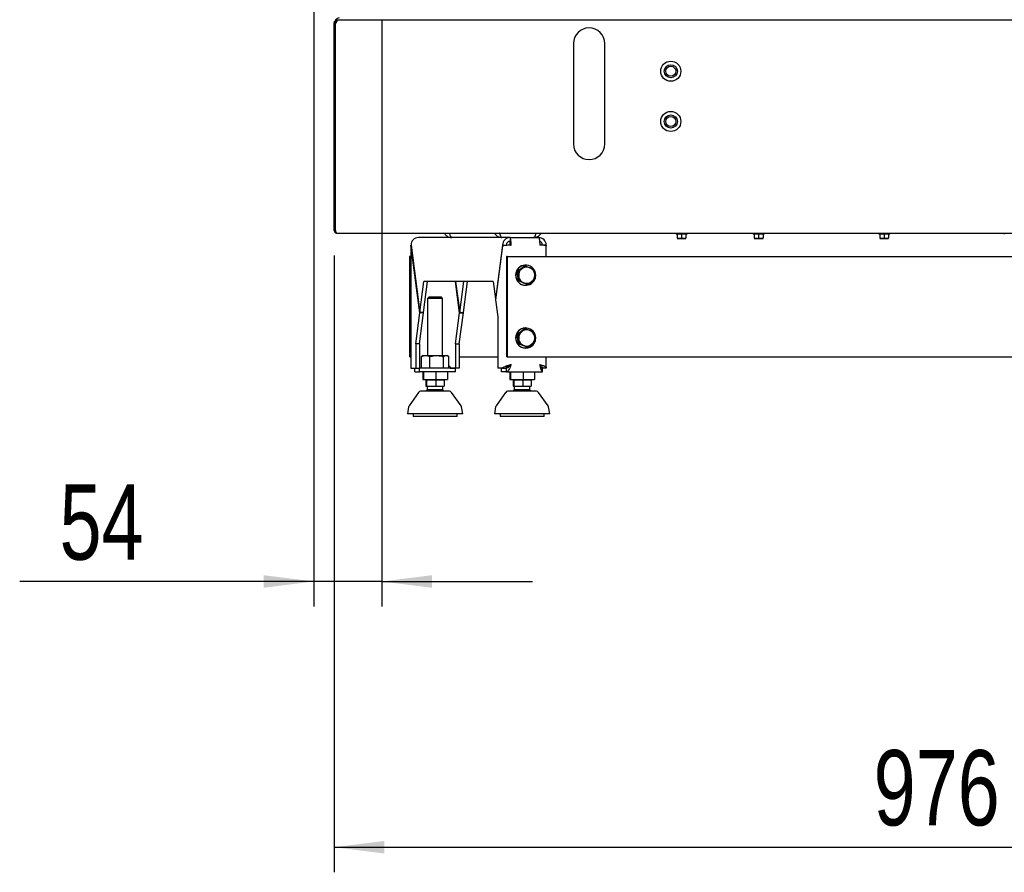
# Model space of a CAD drawing. Header units: millimetres. Extents: x 21 to 204, y 7 to 289.
# Tile 20 of 28: x 33 to 73, y 134 to 168. Entities that reach past the tile are written whole.
import ezdxf

# ---------------------------------------------------------------- set-up
doc = ezdxf.new("R2010")
doc.units = ezdxf.units.MM
doc.layers.add('MATEN', color=7, linetype='Continuous')
doc.styles.add('SLDTEXTSTYLE4', font='TXT', dxfattribs={"width": 0.75})
doc.dimstyles.new('SLDDIMSTYLE0', dxfattribs={"dimtxt": 3, "dimasz": 2, "dimexe": 0, "dimexo": 0.0625, "dimgap": 0.75, "dimtad": 1, "dimdec": 0, "dimlfac": 20, "dimrnd": 1e-09, "dimzin": 12, "dimdsep": 46, "dimtxsty": 'SLDTEXTSTYLE4', "dimsah": 1, "dimcen": 0.09, "dimadec": 0, "dimazin": 3, "dimtfac": 1, "dimtofl": 0, "dimtmove": 0, "dimatfit": 3, "dimfxl": 0, "dimfrac": 2, "dimtolj": 1, "dimtzin": 12, "dimarcsym": 0})
doc.dimstyles.new('SLDDIMSTYLE1', dxfattribs={"dimtxt": 3, "dimasz": 2, "dimexe": 0, "dimexo": 0.0625, "dimgap": 0.75, "dimtad": 1, "dimdec": 0, "dimlfac": 20, "dimrnd": 1e-09, "dimzin": 12, "dimdsep": 46, "dimtxsty": 'SLDTEXTSTYLE4', "dimsah": 1, "dimcen": 0.09, "dimadec": 0, "dimazin": 3, "dimtfac": 1, "dimtmove": 0, "dimatfit": 0, "dimfxl": 0, "dimfrac": 2, "dimtolj": 1, "dimtzin": 12, "dimarcsym": 0})

# ---------------------------------------------------------------- blocks, each defined once
blk = doc.blocks.new('_D_3')
at = {"layer": 'MATEN'}
for p, q in [((45.159, 169.066), (45.159, 145.007)), ((47.871, 168.356), (47.871, 145.007)), ((45.159, 146.007), (33.45, 146.007)), ((47.871, 146.007), (45.159, 146.007)), ((47.871, 146.007), (53.871, 146.007))]:
    blk.add_line(p, q, dxfattribs=at)
for points in [[(45.159, 146.007), (43.159, 146.257), (43.159, 145.757)], [(47.871, 146.007), (49.871, 145.757), (49.871, 146.257)]]:
    blk.add_solid(points, dxfattribs=at)
at = {"layer": 'MATEN', "insert": (35.037, 149.874), "char_height": 3, "attachment_point": 1, "style": 'SLDTEXTSTYLE4'}
blk.add_mtext('54', dxfattribs=at)
blk = doc.blocks.new('_D_5')
at = {"layer": 'MATEN'}
for p, q in [((45.971, 158.986), (45.971, 134.421)), ((94.771, 158.986), (94.771, 134.421)), ((45.971, 135.421), (94.771, 135.421))]:
    blk.add_line(p, q, dxfattribs=at)
for points in [[(45.971, 135.421), (47.971, 135.171), (47.971, 135.671)], [(94.771, 135.421), (92.771, 135.671), (92.771, 135.171)]]:
    blk.add_solid(points, dxfattribs=at)
at = {"layer": 'MATEN', "insert": (67.448, 139.289), "char_height": 3, "attachment_point": 1, "style": 'SLDTEXTSTYLE4'}
blk.add_mtext('976', dxfattribs=at)

msp = doc.modelspace()

# ---------------------------------------------------------------- linework, layer by layer
at = {"color": 7, "linetype": 'Continuous', "lineweight": 25}
for p, q in [((45.971, 159.986), (45.971, 168.261)), ((45.971, 168.261), (46.021, 168.261)), ((46.021, 159.986), (46.021, 168.261)), ((46.025, 168.261), (46.056, 168.261)), ((46.025, 159.986), (46.025, 168.261)), ((46.033, 168.354), (46.033, 168.362)), ((46.033, 168.261), (46.033, 168.294)), ((46.071, 168.361), (46.037, 168.361)), ((46.071, 168.361), (46.071, 168.311)), ((46.106, 168.361), (46.071, 168.361)), ((94.636, 168.361), (46.106, 168.361)), ((55.496, 167.436), (55.496, 163.436)), ((56.746, 163.436), (56.746, 167.436)), ((45.971, 159.986), (46.021, 159.986)), ((46.071, 159.886), (94.671, 159.886)), ((52.974, 159.706), (49.326, 159.706)), ((52.958, 159.556), (52.958, 159.402)), ((52.974, 159.706), (54.115, 159.706)), ((52.974, 159.706), (52.974, 159.556)), ((59.581, 159.886), (59.581, 159.836)), ((60.021, 159.836), (59.581, 159.836)), ((59.626, 159.836), (59.626, 159.681)), ((59.713, 159.674), (59.626, 159.681)), ((59.626, 159.674), (59.713, 159.674)), ((59.801, 159.681), (59.713, 159.674)), ((59.713, 159.674), (59.888, 159.674)), ((59.801, 159.836), (59.801, 159.681)), ((59.888, 159.674), (59.801, 159.681)), ((59.976, 159.681), (59.888, 159.674)), ((59.888, 159.674), (59.976, 159.674)), ((59.976, 159.836), (59.976, 159.681)), ((60.021, 159.836), (60.021, 159.886)), ((62.651, 159.886), (62.651, 159.836)), ((63.091, 159.836), (62.651, 159.836)), ((62.696, 159.836), (62.696, 159.681)), ((62.783, 159.674), (62.696, 159.681)), ((62.696, 159.674), (62.783, 159.674)), ((62.871, 159.681), (62.783, 159.674)), ((62.783, 159.674), (62.958, 159.674)), ((62.871, 159.836), (62.871, 159.681)), ((62.958, 159.674), (62.871, 159.681)), ((63.046, 159.681), (62.958, 159.674)), ((62.958, 159.674), (63.046, 159.674)), ((63.046, 159.836), (63.046, 159.681)), ((63.091, 159.836), (63.091, 159.886)), ((63.596, 159.874), (63.596, 159.886)), ((63.671, 159.874), (63.596, 159.874)), ((63.671, 159.874), (63.671, 159.886)), ((67.651, 159.886), (67.651, 159.836)), ((68.091, 159.836), (67.651, 159.836)), ((67.696, 159.836), (67.696, 159.681)), ((67.783, 159.674), (67.696, 159.681)), ((67.696, 159.674), (67.783, 159.674)), ((67.871, 159.681), (67.783, 159.674)), ((67.783, 159.674), (67.958, 159.674)), ((67.871, 159.836), (67.871, 159.681)), ((67.958, 159.674), (67.871, 159.681)), ((68.046, 159.681), (67.958, 159.674)), ((67.958, 159.674), (68.046, 159.674)), ((68.046, 159.836), (68.046, 159.681)), ((68.091, 159.836), (68.091, 159.886)), ((72.651, 159.886), (72.651, 159.836)), ((49.026, 159.398), (49.026, 154.522)), ((49.38, 156.71), (49.029, 159.398)), ((49.03, 159.406), (49.381, 156.719)), ((52.677, 159.406), (52.395, 157.249)), ((52.677, 159.371), (52.398, 157.232)), ((52.677, 159.406), (52.826, 159.406)), ((52.826, 159.406), (52.824, 159.391)), ((52.974, 159.404), (52.974, 159.404)), ((52.994, 159.406), (52.975, 159.404)), ((52.994, 159.406), (53.014, 159.406)), ((54.412, 159.406), (54.263, 159.406)), ((54.412, 159.406), (54.408, 159.376)), ((54.415, 158.956), (54.415, 159.374)), ((48.973, 158.956), (48.973, 154.956)), ((48.993, 158.956), (48.973, 158.956)), ((48.993, 158.956), (48.993, 154.956)), ((48.993, 158.956), (49.026, 158.956)), ((52.834, 158.956), (52.834, 154.956)), ((52.853, 158.956), (52.834, 158.956)), ((52.853, 158.956), (52.853, 154.956)), ((52.853, 158.956), (54.326, 158.956)), ((54.326, 158.956), (54.336, 158.956)), ((54.336, 158.956), (86.406, 158.956)), ((53.256, 158.35), (53.551, 158.579)), ((53.287, 158.35), (53.438, 158.464)), ((53.551, 158.579), (53.582, 158.579)), ((53.582, 158.579), (53.758, 158.507)), ((53.6, 158.606), (53.59, 158.606)), ((53.256, 158.35), (53.287, 158.35)), ((53.305, 157.978), (53.256, 158.35)), ((53.975, 158.063), (53.831, 157.949)), ((49.381, 156.719), (49.542, 157.956)), ((49.529, 156.719), (49.691, 157.956)), ((52.303, 157.956), (49.542, 157.956)), ((50.966, 156.71), (50.803, 157.956)), ((50.806, 157.956), (50.967, 156.719)), ((50.967, 156.719), (51.129, 157.956)), ((51.116, 156.719), (51.277, 157.956)), ((52.303, 157.956), (52.395, 157.249)), ((53.305, 157.978), (53.336, 157.978)), ((53.649, 157.834), (53.305, 157.978)), ((53.679, 157.834), (53.511, 157.906)), ((53.59, 157.806), (53.6, 157.806)), ((53.649, 157.834), (53.679, 157.834)), ((49.738, 157.331), (49.688, 157.281)), ((49.688, 157.281), (49.688, 155.006)), ((49.738, 157.281), (49.688, 157.281)), ((50.238, 157.331), (49.738, 157.331)), ((50.288, 157.281), (49.738, 157.281)), ((50.288, 157.281), (50.238, 157.331)), ((50.288, 155.006), (50.288, 157.281)), ((52.4, 157.249), (52.395, 157.249)), ((52.398, 157.232), (52.488, 156.542)), ((49.218, 155.473), (49.38, 156.71)), ((49.367, 155.473), (49.528, 156.71)), ((49.528, 156.71), (49.38, 156.71)), ((49.529, 156.719), (49.381, 156.719)), ((49.528, 156.71), (49.527, 156.719)), ((50.804, 155.473), (50.966, 156.71)), ((50.953, 155.473), (51.115, 156.71)), ((50.966, 156.71), (51.115, 156.71)), ((50.967, 156.719), (51.116, 156.719)), ((51.115, 156.71), (51.113, 156.719)), ((52.488, 156.542), (52.488, 154.51)), ((53.256, 155.85), (53.551, 156.079)), ((53.551, 156.079), (53.582, 156.079)), ((53.582, 156.079), (53.758, 156.007)), ((53.6, 156.106), (53.59, 156.106)), ((53.256, 155.85), (53.287, 155.85)), ((53.305, 155.478), (53.256, 155.85)), ((53.287, 155.85), (53.438, 155.964)), ((49.218, 155.473), (49.218, 154.51)), ((49.367, 155.473), (49.218, 155.473)), ((49.367, 155.473), (49.367, 154.51)), ((50.804, 155.473), (50.804, 154.51)), ((50.804, 155.473), (50.953, 155.473)), ((50.953, 155.473), (50.953, 154.51)), ((53.305, 155.478), (53.336, 155.478)), ((53.649, 155.334), (53.305, 155.478)), ((53.679, 155.334), (53.511, 155.406)), ((53.59, 155.306), (53.6, 155.306)), ((53.649, 155.334), (53.679, 155.334)), ((53.975, 155.563), (53.831, 155.449)), ((48.993, 154.956), (48.973, 154.956)), ((48.993, 154.956), (49.026, 154.956)), ((49.474, 154.982), (49.444, 154.964)), ((49.444, 154.506), (49.444, 154.964)), ((49.513, 155.006), (49.473, 154.983)), ((49.513, 155.006), (49.611, 155.006)), ((49.611, 155.006), (50.05, 155.006)), ((49.778, 154.506), (49.778, 154.964)), ((50.05, 155.006), (50.427, 155.006)), ((50.322, 154.506), (50.322, 154.964)), ((50.427, 155.006), (50.463, 155.006)), ((50.503, 154.983), (50.463, 155.006)), ((50.532, 154.506), (50.532, 154.964)), ((50.953, 154.956), (52.488, 154.956)), ((52.853, 154.956), (52.834, 154.956)), ((52.853, 154.956), (54.326, 154.956)), ((54.326, 154.956), (54.336, 154.956)), ((54.336, 154.956), (86.406, 154.956)), ((54.415, 154.522), (54.415, 154.956)), ((49.027, 154.522), (49.029, 154.51)), ((49.029, 154.51), (49.218, 154.51)), ((49.181, 154.506), (49.19, 154.51)), ((49.181, 154.356), (49.181, 154.506)), ((49.181, 154.506), (49.37, 154.506)), ((49.218, 154.51), (49.367, 154.51)), ((49.37, 154.356), (49.37, 154.506)), ((50.801, 154.506), (49.37, 154.506)), ((50.615, 154.51), (50.804, 154.51)), ((50.801, 154.356), (50.801, 154.506)), ((50.953, 154.51), (50.804, 154.51)), ((52.677, 154.51), (52.488, 154.51)), ((52.638, 154.356), (52.638, 154.506)), ((52.669, 154.506), (52.638, 154.506)), ((52.677, 154.51), (52.826, 154.51)), ((52.829, 154.356), (52.829, 154.506)), ((52.909, 154.546), (52.909, 154.602)), ((54.263, 154.51), (54.251, 154.51)), ((54.26, 154.356), (54.26, 154.506)), ((54.412, 154.51), (54.263, 154.51)), ((49.181, 154.356), (49.37, 154.356)), ((50.801, 154.356), (49.37, 154.356)), ((49.496, 154.356), (49.496, 154.056)), ((49.532, 154.356), (49.532, 154.056)), ((50.023, 154.356), (50.023, 154.056)), ((50.48, 154.356), (50.48, 154.056)), ((52.829, 154.356), (52.638, 154.356)), ((52.829, 154.356), (54.26, 154.356)), ((52.961, 154.356), (52.961, 154.056)), ((52.997, 154.356), (52.997, 154.056)), ((53.489, 154.356), (53.489, 154.056)), ((53.945, 154.356), (53.945, 154.056)), ((49.496, 154.056), (49.532, 154.056)), ((49.532, 154.056), (50.023, 154.056)), ((49.625, 154.031), (49.625, 153.781)), ((49.652, 154.031), (49.625, 154.031)), ((49.625, 153.781), (49.652, 153.781)), ((49.652, 154.031), (49.652, 153.781)), ((50.014, 154.031), (49.652, 154.031)), ((49.652, 153.781), (50.014, 153.781)), ((49.675, 153.781), (49.675, 153.635)), ((49.688, 154.056), (49.688, 154.031)), ((50.014, 154.031), (50.014, 153.781)), ((50.35, 154.031), (50.014, 154.031)), ((50.014, 153.781), (50.35, 153.781)), ((50.023, 154.056), (50.48, 154.056)), ((50.288, 154.031), (50.288, 154.056)), ((50.3, 153.635), (50.3, 153.781)), ((50.35, 154.031), (50.35, 153.781)), ((52.961, 154.056), (52.997, 154.056)), ((52.997, 154.056), (53.489, 154.056)), ((53.091, 154.031), (53.091, 153.781)), ((53.117, 154.031), (53.091, 154.031)), ((53.091, 153.781), (53.117, 153.781)), ((53.117, 154.031), (53.117, 153.781)), ((53.48, 154.031), (53.117, 154.031)), ((53.117, 153.781), (53.48, 153.781)), ((53.141, 153.781), (53.141, 153.635)), ((53.153, 154.056), (53.153, 154.031)), ((53.48, 154.031), (53.48, 153.781)), ((53.816, 154.031), (53.48, 154.031)), ((53.48, 153.781), (53.816, 153.781)), ((53.489, 154.056), (53.945, 154.056)), ((53.753, 154.031), (53.753, 154.056)), ((53.766, 153.635), (53.766, 153.781)), ((53.816, 154.031), (53.816, 153.781)), ((49.333, 153.539), (48.951, 153)), ((49.728, 153.635), (49.675, 153.635)), ((50.3, 153.635), (49.728, 153.635)), ((51.024, 153), (50.643, 153.539)), ((52.798, 153.539), (52.416, 153)), ((53.193, 153.635), (53.141, 153.635)), ((53.766, 153.635), (53.193, 153.635)), ((54.49, 153), (54.108, 153.539)), ((48.934, 152.959), (48.888, 152.681)), ((51.088, 152.681), (51.041, 152.959)), ((52.399, 152.959), (52.353, 152.681)), ((54.553, 152.681), (54.507, 152.959)), ((51.088, 152.681), (48.888, 152.681)), ((49.113, 152.681), (49.113, 152.581)), ((49.26, 152.581), (49.113, 152.581)), ((50.863, 152.581), (49.26, 152.581)), ((50.863, 152.581), (50.863, 152.681)), ((54.553, 152.681), (52.353, 152.681)), ((52.578, 152.681), (52.578, 152.581)), ((52.726, 152.581), (52.578, 152.581)), ((54.328, 152.581), (52.726, 152.581)), ((54.328, 152.581), (54.328, 152.681))]:
    msp.add_line(p, q, dxfattribs=at)
at = {"color": 7, "linetype": 'Continuous', "lineweight": 25, "flags": 128}
for points in [[(53.014, 159.406), (53.013, 159.465), (53.011, 159.521), (53.007, 159.573), (53.002, 159.619), (52.996, 159.656), (52.989, 159.684), (52.982, 159.701), (52.974, 159.706)], [(54.115, 159.706), (54.122, 159.701), (54.13, 159.684), (54.136, 159.656), (54.142, 159.619), (54.147, 159.573), (54.151, 159.521), (54.153, 159.465), (54.154, 159.406)], [(53.976, 158.079), (53.987, 158.12), (53.997, 158.206)], [(53.976, 155.579), (53.987, 155.62), (53.997, 155.706)]]:
    msp.add_lwpolyline(points, dxfattribs=at)
at = {"color": 7, "linetype": 'Continuous', "lineweight": 25}
for centre, radius in [((59.371, 166.331), 0.4), ((59.371, 166.331), 0.262), ((59.371, 166.331), 0.2), ((59.371, 164.331), 0.4), ((59.371, 164.331), 0.262), ((59.371, 164.331), 0.2)]:
    msp.add_circle(centre, radius, dxfattribs=at)
for centre, radius, start, end in [((46.037, 168.374), 0.0125, 133.6028, 270), ((46.225, 168.177), 0.284, 100.7601, 133.6028), ((56.121, 167.436), 0.625, 0, 180), ((56.121, 163.436), 0.625, 180, 0), ((52.976, 159.408), 0.299, 90.2472, 180.2451), ((52.975, 159.407), 0.149, 90.2472, 180.2451), ((52.692, 159.443), 0.304, 353.0407, 21.8324), ((54.113, 159.408), 0.299, 359.7549, 89.7528), ((54.114, 159.407), 0.15, 359.7953, 76.4272), ((53.592, 158.206), 0.4, 90.3744, 269.6256), ((53.598, 158.206), 0.399, 0.1341, 336.2956), ((53.639, 158.207), 0.326, 127.8437, 187.5034), ((53.635, 158.211), 0.32, 67.3309, 127.797), ((53.632, 158.207), 0.325, 7.3256, 67.1995), ((53.637, 158.205), 0.325, 187.3256, 247.1995), ((53.631, 158.206), 0.326, 307.8437, 7.5034), ((53.635, 158.201), 0.32, 247.3309, 307.797), ((53.592, 155.706), 0.4, 90.3744, 269.6256), ((53.598, 155.706), 0.399, 0.1341, 336.2956), ((53.635, 155.711), 0.32, 67.3309, 127.797), ((53.639, 155.707), 0.326, 127.8437, 187.5034), ((53.637, 155.705), 0.325, 187.3256, 247.1995), ((53.632, 155.707), 0.325, 7.3256, 67.1995), ((53.631, 155.706), 0.326, 307.8437, 7.5034), ((53.635, 155.701), 0.32, 247.3309, 307.797), ((49.414, 153.481), 0.1, 90, 144.6888), ((50.561, 153.481), 0.1, 35.3112, 90), ((52.88, 153.481), 0.1, 90, 144.6888), ((54.026, 153.481), 0.1, 35.3112, 90), ((49.033, 152.942), 0.1, 144.6888, 170.5377), ((50.943, 152.942), 0.1, 9.4623, 35.3112), ((52.498, 152.942), 0.1, 144.6888, 170.5377), ((54.408, 152.942), 0.1, 9.4623, 35.3112)]:
    msp.add_arc(centre, radius, start, end, dxfattribs=at)
msp.add_ellipse((49.326, 159.406), major_axis=(0, 0.3), ratio=0.987599, start_param=0, end_param=1.570796, dxfattribs=at)
for points, knots in [([(46.071, 168.361), (46.059, 168.36), (46.036, 168.358), (46.005, 168.339), (45.982, 168.311), (45.972, 168.283), (45.971, 168.267), (45.971, 168.261)], [0, 0, 0, 0, 0.225341, 0.450723, 0.676104, 0.901486, 1, 1, 1, 1]), ([(46.071, 168.311), (46.064, 168.311), (46.05, 168.309), (46.033, 168.296), (46.023, 168.279), (46.022, 168.267), (46.021, 168.261)], [0, 0, 0, 0, 0.274281, 0.52925, 0.784165, 1, 1, 1, 1]), ([(46.056, 168.261), (46.06, 168.273), (46.068, 168.297), (46.079, 168.328), (46.09, 168.351), (46.099, 168.36), (46.105, 168.361), (46.106, 168.361)], [0, 0, 0, 0, 0.225341, 0.450723, 0.676104, 0.901486, 1, 1, 1, 1]), ([(45.971, 159.986), (45.972, 159.975), (45.975, 159.951), (45.993, 159.92), (46.021, 159.898), (46.048, 159.888), (46.066, 159.887), (46.071, 159.886)], [0, 0, 0, 0, 0.223918, 0.447868, 0.671819, 0.895769, 1, 1, 1, 1]), ([(46.021, 159.986), (46.022, 159.979), (46.023, 159.966), (46.031, 159.957), (46.035, 159.953)], [0, 0, 0, 0, 0.594617, 1, 1, 1, 1]), ([(50.359, 159.886), (50.368, 159.867), (50.397, 159.812), (50.481, 159.748), (50.577, 159.711), (50.638, 159.707), (50.658, 159.706)], [0, 0, 0, 0, 0.172947, 0.503776, 0.834605, 1, 1, 1, 1]), ([(50.658, 159.706), (50.646, 159.712), (50.622, 159.723), (50.589, 159.793), (50.569, 159.859), (50.56, 159.886)], [0, 0, 0, 0, 0.3727979, 0.7455958, 1, 1, 1, 1]), ([(52.359, 159.886), (52.375, 159.859), (52.413, 159.793), (52.522, 159.723), (52.613, 159.712), (52.658, 159.706)], [0, 0, 0, 0, 0.254404, 0.627202, 1, 1, 1, 1]), ([(52.658, 159.706), (52.648, 159.71), (52.626, 159.719), (52.593, 159.785), (52.571, 159.845), (52.56, 159.885), (52.559, 159.886)], [0, 0, 0, 0, 0.3286439, 0.6573148, 0.9859859, 1, 1, 1, 1]), ([(54.007, 159.886), (54.001, 159.867), (53.985, 159.812), (53.957, 159.748), (53.93, 159.711), (53.914, 159.707), (53.908, 159.706)], [0, 0, 0, 0, 0.172947, 0.503776, 0.834605, 1, 1, 1, 1]), ([(53.908, 159.706), (53.954, 159.712), (54.045, 159.723), (54.154, 159.793), (54.192, 159.859), (54.208, 159.886)], [0, 0, 0, 0, 0.3727979, 0.7455958, 1, 1, 1, 1]), ([(54.41, 159.374), (54.41, 159.376), (54.41, 159.381), (54.358, 159.389), (54.269, 159.398), (54.192, 159.404), (54.154, 159.406)], [0, 0, 0, 0, 0.182031, 0.454688, 0.727344, 1, 1, 1, 1]), ([(53.438, 158.464), (53.442, 158.467), (53.492, 158.506), (53.539, 158.543), (53.582, 158.579)], [0, 0, 0, 0, 0.0702148, 1, 1, 1, 1]), ([(53.758, 158.507), (53.762, 158.505), (53.82, 158.481), (53.875, 158.457), (53.926, 158.435)], [0, 0, 0, 0, 0.070215, 1, 1, 1, 1]), ([(53.926, 158.435), (53.928, 158.424), (53.938, 158.363), (53.947, 158.3), (53.954, 158.249)], [0, 0, 0, 0, 0.186523, 1, 1, 1, 1]), ([(53.315, 158.164), (53.308, 158.215), (53.299, 158.278), (53.289, 158.339), (53.287, 158.35)], [0, 0, 0, 0, 0.813477, 1, 1, 1, 1]), ([(53.336, 157.978), (53.331, 158.026), (53.325, 158.088), (53.317, 158.151), (53.315, 158.164)], [0, 0, 0, 0, 0.78732, 1, 1, 1, 1]), ([(53.954, 158.249), (53.956, 158.235), (53.964, 158.173), (53.97, 158.111), (53.975, 158.063)], [0, 0, 0, 0, 0.2126804, 1, 1, 1, 1]), ([(53.511, 157.906), (53.507, 157.908), (53.449, 157.932), (53.39, 157.956), (53.336, 157.978)], [0, 0, 0, 0, 0.0702148, 1, 1, 1, 1]), ([(53.831, 157.949), (53.827, 157.946), (53.777, 157.907), (53.727, 157.87), (53.679, 157.834)], [0, 0, 0, 0, 0.0702148, 1, 1, 1, 1]), ([(53.438, 155.964), (53.442, 155.967), (53.492, 156.006), (53.539, 156.043), (53.582, 156.079)], [0, 0, 0, 0, 0.070215, 1, 1, 1, 1]), ([(53.315, 155.664), (53.308, 155.715), (53.299, 155.778), (53.289, 155.839), (53.287, 155.85)], [0, 0, 0, 0, 0.813477, 1, 1, 1, 1]), ([(53.336, 155.478), (53.331, 155.526), (53.325, 155.588), (53.317, 155.651), (53.315, 155.664)], [0, 0, 0, 0, 0.78732, 1, 1, 1, 1]), ([(53.758, 156.007), (53.762, 156.005), (53.82, 155.981), (53.875, 155.957), (53.926, 155.935)], [0, 0, 0, 0, 0.0702148, 1, 1, 1, 1]), ([(53.926, 155.935), (53.928, 155.924), (53.938, 155.863), (53.947, 155.8), (53.954, 155.749)], [0, 0, 0, 0, 0.186523, 1, 1, 1, 1]), ([(53.954, 155.749), (53.956, 155.735), (53.964, 155.673), (53.97, 155.611), (53.975, 155.563)], [0, 0, 0, 0, 0.2126804, 1, 1, 1, 1]), ([(53.511, 155.406), (53.507, 155.408), (53.449, 155.432), (53.39, 155.456), (53.336, 155.478)], [0, 0, 0, 0, 0.0702148, 1, 1, 1, 1]), ([(53.831, 155.449), (53.827, 155.446), (53.777, 155.407), (53.727, 155.37), (53.679, 155.334)], [0, 0, 0, 0, 0.0702148, 1, 1, 1, 1]), ([(49.444, 154.964), (49.471, 154.976), (49.526, 155), (49.582, 155.004), (49.611, 155.006)], [0, 0, 0, 0, 0.495458, 1, 1, 1, 1]), ([(49.611, 155.006), (49.615, 155.006), (49.645, 155.006), (49.701, 154.997), (49.752, 154.975), (49.778, 154.964)], [0, 0, 0, 0, 0.0700918, 0.5307854, 1, 1, 1, 1]), ([(49.778, 154.964), (49.844, 154.981), (49.933, 155.004), (50.025, 155.006), (50.05, 155.006)], [0, 0, 0, 0, 0.733783, 1, 1, 1, 1]), ([(50.05, 155.006), (50.118, 155.002), (50.21, 154.995), (50.299, 154.97), (50.322, 154.964)], [0, 0, 0, 0, 0.74549, 1, 1, 1, 1]), ([(50.322, 154.964), (50.339, 154.976), (50.373, 155), (50.409, 155.004), (50.427, 155.006)], [0, 0, 0, 0, 0.495458, 1, 1, 1, 1]), ([(50.427, 155.006), (50.429, 155.006), (50.448, 155.006), (50.483, 154.997), (50.515, 154.975), (50.532, 154.964)], [0, 0, 0, 0, 0.070092, 0.530785, 1, 1, 1, 1]), ([(50.615, 154.51), (50.609, 154.523), (50.599, 154.549), (50.564, 154.58), (50.539, 154.597), (50.532, 154.602)], [0, 0, 0, 0, 0.441859, 0.846881, 1, 1, 1, 1]), ([(50.532, 154.546), (50.544, 154.535), (50.57, 154.512), (50.597, 154.508), (50.612, 154.506)], [0, 0, 0, 0, 0.460018, 1, 1, 1, 1]), ([(52.677, 154.51), (52.685, 154.521), (52.702, 154.543), (52.77, 154.576), (52.861, 154.609), (52.947, 154.636), (52.998, 154.652), (53.014, 154.656)], [0, 0, 0, 0, 0.224856, 0.44975, 0.674643, 0.899537, 1, 1, 1, 1]), ([(52.826, 154.51), (52.831, 154.523), (52.842, 154.549), (52.887, 154.588), (52.932, 154.618), (52.961, 154.636), (52.971, 154.642)], [0, 0, 0, 0, 0.307112, 0.588621, 0.870063, 1, 1, 1, 1]), ([(54.154, 154.656), (54.188, 154.645), (54.257, 154.624), (54.342, 154.591), (54.399, 154.558), (54.418, 154.531), (54.413, 154.515), (54.412, 154.51)], [0, 0, 0, 0, 0.224856, 0.44975, 0.674644, 0.899538, 1, 1, 1, 1]), ([(54.158, 154.64), (54.171, 154.632), (54.203, 154.612), (54.24, 154.579), (54.263, 154.548), (54.263, 154.529), (54.263, 154.522)], [0, 0, 0, 0, 0.2057873, 0.5198812, 0.8338995, 1, 1, 1, 1]), ([(54.26, 154.506), (54.25, 154.509), (54.231, 154.513), (54.202, 154.546), (54.182, 154.579), (54.172, 154.595)], [0, 0, 0, 0, 0.342418, 0.684837, 1, 1, 1, 1]), ([(50.306, 153.581), (50.276, 153.581), (50.214, 153.581), (50.107, 153.581), (49.993, 153.581), (49.875, 153.581), (49.762, 153.581), (49.661, 153.581), (49.576, 153.581), (49.508, 153.581), (49.457, 153.581), (49.422, 153.581), (49.417, 153.581), (49.414, 153.581)], [0, 0, 0, 0, 0.085133, 0.175365, 0.269348, 0.365326, 0.461304, 0.555287, 0.645519, 0.730652, 0.815785, 0.906017, 1, 1, 1, 1]), ([(49.68, 153.638), (49.678, 153.636), (49.655, 153.622), (49.637, 153.602), (49.621, 153.584)], [0, 0, 0, 0, 0.095169, 1, 1, 1, 1]), ([(50.354, 153.583), (50.343, 153.595), (50.326, 153.615), (50.304, 153.63), (50.296, 153.636)], [0, 0, 0, 0, 0.600872, 1, 1, 1, 1]), ([(50.56, 153.581), (50.559, 153.581), (50.555, 153.581), (50.519, 153.581), (50.463, 153.581), (50.392, 153.581), (50.334, 153.581), (50.306, 153.581)], [0, 0, 0, 0, 0.20019, 0.410315, 0.616073, 0.813619, 1, 1, 1, 1]), ([(53.772, 153.581), (53.741, 153.581), (53.679, 153.581), (53.573, 153.581), (53.458, 153.581), (53.34, 153.581), (53.228, 153.581), (53.126, 153.581), (53.041, 153.581), (52.974, 153.581), (52.923, 153.581), (52.888, 153.581), (52.883, 153.581), (52.88, 153.581)], [0, 0, 0, 0, 0.085133, 0.175365, 0.269348, 0.365326, 0.461304, 0.555287, 0.645519, 0.730652, 0.815785, 0.906017, 1, 1, 1, 1]), ([(53.145, 153.638), (53.143, 153.636), (53.121, 153.622), (53.103, 153.602), (53.087, 153.584)], [0, 0, 0, 0, 0.095169, 1, 1, 1, 1]), ([(53.819, 153.583), (53.809, 153.595), (53.792, 153.615), (53.77, 153.63), (53.761, 153.636)], [0, 0, 0, 0, 0.600872, 1, 1, 1, 1]), ([(54.026, 153.581), (54.024, 153.581), (54.02, 153.581), (53.984, 153.581), (53.929, 153.581), (53.857, 153.581), (53.8, 153.581), (53.772, 153.581)], [0, 0, 0, 0, 0.20019, 0.410315, 0.616073, 0.813619, 1, 1, 1, 1])]:
    msp.add_open_spline(points, degree=3, knots=knots, dxfattribs=at)
for points in [[(46.071, 159.886), (46.067, 159.888), (46.059, 159.891), (46.048, 159.914), (46.036, 159.947), (46.028, 159.973), (46.025, 159.986)], [(53.014, 159.406), (52.974, 159.404), (52.895, 159.398), (52.788, 159.389), (52.706, 159.38), (52.687, 159.374), (52.677, 159.371)], [(53.014, 154.656), (53.001, 154.617), (52.976, 154.539), (52.93, 154.439), (52.881, 154.37), (52.846, 154.361), (52.829, 154.356)], [(52.994, 154.656), (52.982, 154.637), (52.957, 154.597), (52.916, 154.548), (52.873, 154.513), (52.844, 154.509), (52.829, 154.506)], [(54.26, 154.356), (54.253, 154.361), (54.239, 154.37), (54.216, 154.439), (54.188, 154.539), (54.165, 154.617), (54.154, 154.656)]]:
    msp.add_open_spline(points, degree=3, dxfattribs=at)

# ---------------------------------------------------------------- dimensions: what is measured, and where the dimension line sits
at = {"layer": 'MATEN'}
for base, p1, p2, dimstyle, picture, middle in [((45.159, 146.007), (47.871, 169.356), (45.159, 170.066), 'SLDDIMSTYLE1', '_D_3', (37.208, 146.007)), ((94.771, 135.421), (45.971, 159.986), (94.771, 159.986), 'SLDDIMSTYLE0', '_D_5', (70.728, 135.421))]:
    dim = msp.add_linear_dim(base=base, p1=p1, p2=p2, dimstyle=dimstyle, dxfattribs=at)
    dim.commit()
    dim.dimension.update_dxf_attribs({"geometry": picture, "text_midpoint": middle, "dimtype": 160})

doc.saveas('drawing.dxf')
